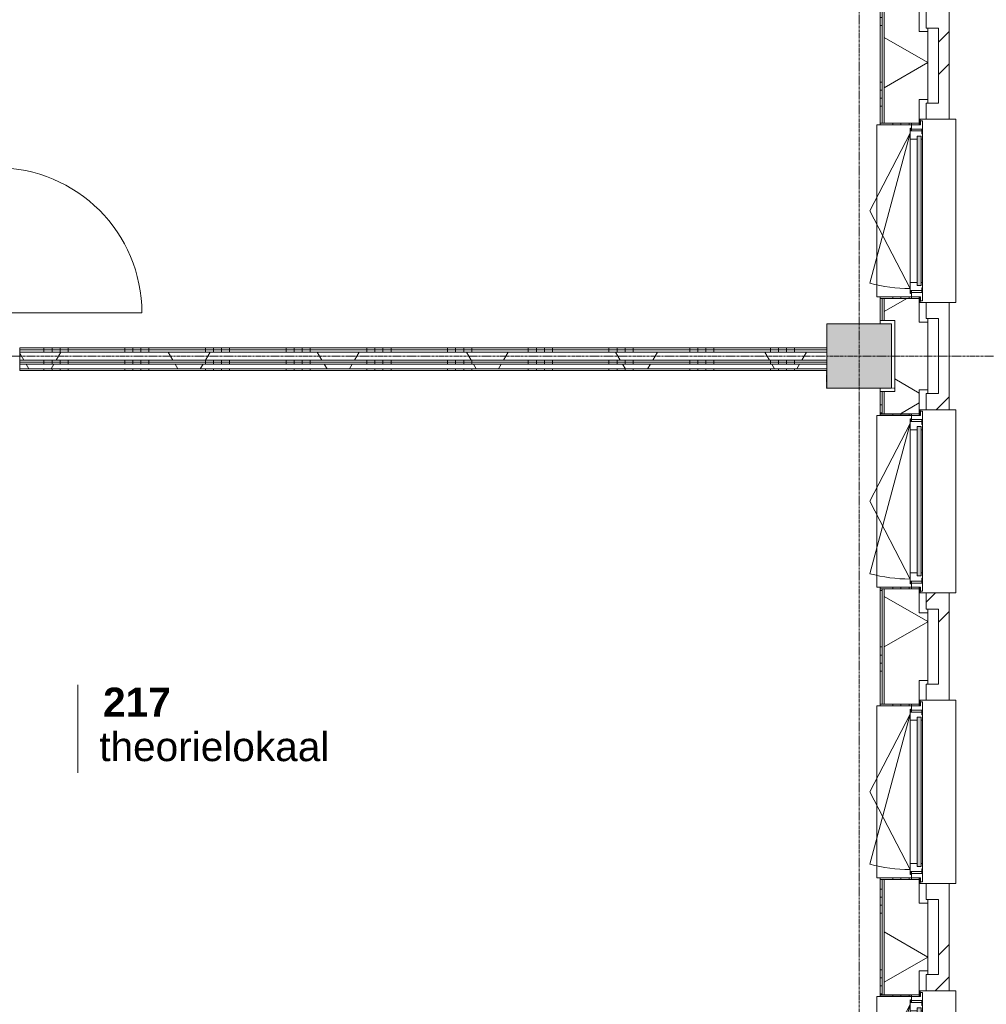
# Model space of a CAD drawing. Header units: millimetres. Extents: x -6115 to 78411, y -6358 to 59618.
# Tile 88 of 99: x 65000 to 70988, y 33784 to 39884. Entities that reach past the tile are written whole.
import ezdxf

# ---------------------------------------------------------------- set-up
doc = ezdxf.new("R2010")
doc.units = ezdxf.units.MM
doc.linetypes.add('Dash', pattern=[6.35, 3.175, -3.175])
doc.linetypes.add('stramien', pattern=[22.225, 12.7, -3.175, 3.175, -3.175])
for name, color, linetype, lineweight in [('00_Algemeen', 7, 'Continuous', 35), ('05_Bouwplaatsvoorzieningen', 7, 'Continuous', 9), ('22_Metselwerk', 7, 'Continuous', 9), ('25_Metaalconstructiewerk', 7, 'Continuous', 9), ('30_Kozijnen-ramen-deuren', 7, 'Continuous', 9), ('42_Dekvloeren en vloersystemen', 7, 'Continuous', 9)]:
    doc.layers.add(name, color=color, linetype=linetype, lineweight=lineweight)
doc.styles.add('Arial_1', font='arial.ttf', dxfattribs={"height": 180})
doc.styles.add('Arial_B', font='arialbd.ttf', dxfattribs={"height": 180})
pattern_1 = [(270, (67300, 37850), (500, 2e-12), []), (270, (67250, 37850), (500, 2e-12), []), (270, (67200, 37850), (500, 2e-12), []), (270, (67150, 37850), (500, 2e-12), [])]
pattern_2 = [(60, (0, 0), (-692.82, 400), []), (120, (0, 0), (-692.82, -400), [])]
pattern_3 = [(45, (400, -4e-13), (-565.6854, 565.6854), []), (45, (600, -6e-13), (-565.6854, 565.6854), [])]

# ---------------------------------------------------------------- blocks, each defined once
blk = doc.blocks.new('Direct Shape - 2410-10368 v1 - IFC-model constructie _zonder onderbouw_ _MM21228_-1202395-02 tweede verdieping overzicht')
at = {"layer": '25_Metaalconstructiewerk'}
blk.add_hatch(color=256, dxfattribs=at).paths.add_polyline_path([(-200, -200), (200, -200), (200, 200), (-200, 200), (-200, 5.9)])
for p, q in [((200, 200), (-200, 200)), ((-200, 200), (-200, -200)), ((200, -200), (200, 200)), ((-200, -200), (200, -200))]:
    blk.add_line(p, q, dxfattribs=at)
blk = doc.blocks.new('Direct Shape - NLRS_28_SC_TLB_kolom vierkant prefab_gen_AT_kolom vierkant_gen_lxb 400x400_800320-1202430-02 tweede verdieping overzicht')
blk.add_blockref('Direct Shape - 2410-10368 v1 - IFC-model constructie _zonder onderbouw_ _MM21228_-1202395-02 tweede verdieping overzicht', (0, 0))
blk = doc.blocks.new('2410-10368 v1 - IFC-model constructie _zonder onderbouw_ _MM21228__ifc-1-02 tweede verdieping overzicht')
at = {"layer": '25_Metaalconstructiewerk', "lineweight": 9}
blk.add_blockref('Direct Shape - NLRS_28_SC_TLB_kolom vierkant prefab_gen_AT_kolom vierkant_gen_lxb 400x400_800320-1202430-02 tweede verdieping overzicht', (70200, 37800), dxfattribs=at)
blk = doc.blocks.new('31_AEE_kozijnen_KA1_CS77 - AEE_CS 77_Raam merk A1-6832846-02 tweede verdieping overzicht')
at = {"layer": '30_Kozijnen-ramen-deuren', "true_color": 0xcccccc}
blk.add_hatch(color=254, dxfattribs=at).paths.add_polyline_path([(-462.5, -231.3), (462.5, -231.3), (462.5, -207.3), (-462.5, -207.3)])
at = {"layer": '30_Kozijnen-ramen-deuren'}
for p, q in [((-481.5, -199.5), (-557.5, -199.5)), ((-557.5, -199.5), (-557.5, -212.3)), ((-557.5, -212.3), (-532.5, -212.3)), ((-532.5, -212.3), (-532.5, -267.5)), ((-506.5, -203.3), (-481.5, -203.3)), ((-506.5, -267.5), (-506.5, -203.3)), ((-494.5, -203.8), (-494.5, -272.5)), ((-476.5, -203.8), (-494.5, -203.8)), ((-481.5, -199.5), (-476.5, -199.5)), ((-481.5, -203.3), (-481.5, -199.5)), ((-476.5, -203.3), (-481.5, -203.3)), ((-443.5, -199.5), (-476.5, -199.5)), ((-476.5, -199.5), (-476.5, -203.8)), ((-462.5, -231.3), (-462.5, -207.3)), ((-462.5, -231.3), (-462.5, -207.3)), ((-462.5, -207.3), (462.5, -207.3)), ((462.5, -231.3), (-462.5, -231.3)), ((443.5, -199.5), (-443.5, -199.5)), ((-443.5, -207.3), (-443.5, -199.5)), ((-443.5, -276.5), (-443.5, -231.3)), ((443.5, -199.5), (443.5, -207.3)), ((476.5, -199.5), (443.5, -199.5)), ((443.5, -231.3), (443.5, -276.5)), ((462.5, -207.3), (462.5, -231.3)), ((462.5, -231.3), (462.5, -207.3)), ((476.5, -199.5), (481.5, -199.5)), ((476.5, -203.8), (476.5, -199.5)), ((481.5, -203.3), (476.5, -203.3)), ((494.5, -203.8), (476.5, -203.8)), ((481.5, -199.5), (481.5, -203.3)), ((557.5, -199.5), (481.5, -199.5)), ((481.5, -203.3), (506.5, -203.3)), ((494.5, -272.5), (494.5, -203.8)), ((506.5, -203.3), (506.5, -267.5)), ((532.5, -267.5), (532.5, -212.3)), ((532.5, -212.3), (557.5, -212.3)), ((557.5, -212.3), (557.5, -199.5)), ((-532.5, -267.5), (-506.5, -267.5)), ((-494.5, -272.5), (-511.5, -272.5)), ((-511.5, -272.5), (-511.5, -276.5)), ((-511.5, -276.5), (-443.5, -276.5)), ((-494.5, -267.5), (-506.5, -267.5)), ((-481.5, -276.5), (0, -525.7)), ((-481.5, -276.5), (448.7, -525.7)), ((443.5, -276.5), (-443.5, -276.5)), ((0, -525.7), (481.5, -276.5)), ((443.5, -276.5), (511.5, -276.5)), ((506.5, -267.5), (494.5, -267.5)), ((511.5, -272.5), (494.5, -272.5)), ((506.5, -267.5), (532.5, -267.5)), ((511.5, -276.5), (511.5, -272.5))]:
    blk.add_line(p, q, dxfattribs=at)
blk.add_arc((-481.5, -276.5), 963, 345, 360, dxfattribs=at)
blk = doc.blocks.new('31_AEE_DAI_Dagkant_Interieur - Zonder Onderkant-V116-02 tweede verdieping overzicht')
at = {"layer": '05_Bouwplaatsvoorzieningen'}
h = blk.add_hatch(dxfattribs=at)
h.set_pattern_fill('FP_221', color=256, style=0, pattern_type=2)
h.set_pattern_definition([(180, (36900, -70591.5), (6e-14, -500), []), (180, (36900, -70541.5), (6e-14, -500), []), (180, (36900, -70491.5), (6e-14, -500), []), (180, (36900, -70441.5), (6e-14, -500), [])])
h.paths.add_polyline_path([(542.5, -267.5), (533, -267.5), (533, -461.5), (542.5, -461.5), (542.5, -437)])
h.paths.add_polyline_path([(-533, -267.5), (-542.5, -267.5), (-542.5, -461.5), (-533, -461.5), (-533, -371.5)])
for p, q in [((-533, -267.5), (-542.5, -267.5)), ((-533, -461.5), (-533, -267.5)), ((533, -267.5), (533, -461.5)), ((542.5, -267.5), (533, -267.5)), ((-542.5, -461.5), (-533, -461.5)), ((533, -461.5), (542.5, -461.5))]:
    blk.add_line(p, q, dxfattribs=at)
blk = doc.blocks.new('31_AEE_DAI_Dagkant_Interieur - Zonder Onderkant-V117-02 tweede verdieping overzicht')
at = {"layer": '05_Bouwplaatsvoorzieningen'}
h = blk.add_hatch(dxfattribs=at)
h.set_pattern_fill('FP_222', color=256, style=0, pattern_type=2)
h.set_pattern_definition([(180, (35100, -70591.5), (6e-14, -500), []), (180, (35100, -70541.5), (6e-14, -500), []), (180, (35100, -70491.5), (6e-14, -500), []), (180, (35100, -70441.5), (6e-14, -500), [])])
h.paths.add_polyline_path([(542.5, -267.5), (533, -267.5), (533, -461.5), (542.5, -461.5), (542.5, -437)])
h.paths.add_polyline_path([(-533, -267.5), (-542.5, -267.5), (-542.5, -461.5), (-533, -461.5), (-533, -437)])
for p, q in [((-533, -267.5), (-542.5, -267.5)), ((-533, -461.5), (-533, -267.5)), ((533, -267.5), (533, -461.5)), ((542.5, -267.5), (533, -267.5)), ((-542.5, -461.5), (-533, -461.5)), ((533, -461.5), (542.5, -461.5))]:
    blk.add_line(p, q, dxfattribs=at)
blk = doc.blocks.new('31_AEE_DAI_Dagkant_Interieur - Zonder Onderkant-V118-02 tweede verdieping overzicht')
at = {"layer": '05_Bouwplaatsvoorzieningen'}
h = blk.add_hatch(dxfattribs=at)
h.set_pattern_fill('FP_223', color=256, style=0, pattern_type=2)
h.set_pattern_definition([(180, (33300, -70591.5), (6e-14, -500), []), (180, (33300, -70541.5), (6e-14, -500), []), (180, (33300, -70491.5), (6e-14, -500), []), (180, (33300, -70441.5), (6e-14, -500), [])])
h.paths.add_polyline_path([(542.5, -267.5), (533, -267.5), (533, -461.5), (542.5, -461.5), (542.5, -371.5)])
h.paths.add_polyline_path([(-533, -267.5), (-542.5, -267.5), (-542.5, -461.5), (-533, -461.5), (-533, -437)])
for p, q in [((-533, -267.5), (-542.5, -267.5)), ((-533, -461.5), (-533, -267.5)), ((533, -267.5), (533, -461.5)), ((542.5, -267.5), (533, -267.5)), ((-542.5, -461.5), (-533, -461.5)), ((533, -461.5), (542.5, -461.5))]:
    blk.add_line(p, q, dxfattribs=at)
blk = doc.blocks.new('42_AEE_VE_vensterbank - Standaard-6843292-02 tweede verdieping overzicht')
at = {"layer": '05_Bouwplaatsvoorzieningen'}
for p, q in [((-532.5, -482.5), (-532.5, -267.5)), ((532.5, -267.5), (532.5, -482.5)), ((-532.5, -482.5), (532.5, -482.5))]:
    blk.add_line(p, q, dxfattribs=at)
blk = doc.blocks.new('31_AEE_DAI_Dagkant_Interieur - Zonder Onderkant-V121-02 tweede verdieping overzicht')
at = {"layer": '05_Bouwplaatsvoorzieningen'}
h = blk.add_hatch(dxfattribs=at)
h.set_pattern_fill('FP_226', color=256, style=0, pattern_type=2)
h.set_pattern_definition([(180, (38700, -70591.5), (6e-14, -500), []), (180, (38700, -70541.5), (6e-14, -500), []), (180, (38700, -70491.5), (6e-14, -500), []), (180, (38700, -70441.5), (6e-14, -500), [])])
h.paths.add_polyline_path([(542.5, -267.5), (533, -267.5), (533, -461.5), (542.5, -461.5), (542.5, -371.5)])
h.paths.add_polyline_path([(-533, -267.5), (-542.5, -267.5), (-542.5, -461.5), (-533, -461.5), (-533, -437)])
for p, q in [((-533, -267.5), (-542.5, -267.5)), ((-533, -461.5), (-533, -267.5)), ((533, -267.5), (533, -461.5)), ((542.5, -267.5), (533, -267.5)), ((-542.5, -461.5), (-533, -461.5)), ((533, -461.5), (542.5, -461.5))]:
    blk.add_line(p, q, dxfattribs=at)
blk = doc.blocks.new('21_AEE_WA_lekdorpel - 21_AEE_WA_lekdorpel-6866276-02 tweede verdieping overzicht')
at = {"layer": '05_Bouwplaatsvoorzieningen'}
for p, q in [((-567.5, -34), (-567.5, 8)), ((-567.5, 8), (567.5, 8)), ((567.5, 8), (567.5, -34)), ((-567.5, -213), (-567.5, -176)), ((567.5, -176), (567.5, -213)), ((-567.5, -215), (-567.5, -213)), ((-532.5, -213), (-567.5, -213)), ((-532.5, -215), (-567.5, -215)), ((567.5, -213), (532.5, -213)), ((567.5, -215), (532.5, -215)), ((567.5, -213), (567.5, -215))]:
    blk.add_line(p, q, dxfattribs=at)
blk = doc.blocks.new('30_AEE_VO_draairichting - 30_AEE_VO_draairichting-8193168-02 tweede verdieping overzicht')
at = {"layer": '30_Kozijnen-ramen-deuren'}
blk.add_line((-450, -900), (-450, 0), dxfattribs=at)
blk.add_arc((-450, 0), 900, 270, 0, dxfattribs=at)
blk = doc.blocks.new('00_AEE_tag_ruimte_klein - Naam _ nummer-752176-02 tweede verdieping overzicht')
at = {"layer": '00_Algemeen', "lineweight": 9}
for p, q in [((-8.061, 7.172), (-8.061, 4.245)), ((-8.061, 4.468), (-8.061, 1.718))]:
    blk.add_line(p, q, dxfattribs=at)

msp = doc.modelspace()

# ---------------------------------------------------------------- hatches: boundary and pattern name
at = {"layer": '22_Metselwerk'}
h = msp.add_hatch(dxfattribs=at)
h.set_pattern_fill('FP_206', color=256, angle=45, style=0, pattern_type=2)
h.set_pattern_definition(pattern_3)
h.paths.add_polyline_path([(70757.5, 4908.5), (70757.5, 5732.5), (70691.5, 5732.5), (70691.5, 4908.5)])
h.paths.add_polyline_path([(70757.5, 6867.5), (70757.5, 7532.5), (70691.5, 7532.5), (70691.5, 6867.5)])
h.paths.add_polyline_path([(70757.5, 8667.5), (70757.5, 9332.5), (70691.5, 9332.5), (70691.5, 8667.5), (70740.2, 8667.5)])
h.paths.add_polyline_path([(70757.5, 10467.5), (70757.5, 11132.5), (70691.5, 11132.5), (70691.5, 10467.5), (70740.2, 10467.5)])
h.paths.add_polyline_path([(70757.5, 12267.5), (70757.5, 12932.5), (70691.5, 12932.5), (70691.5, 12267.5)])
h.paths.add_polyline_path([(70757.5, 14067.5), (70757.5, 14732.5), (70691.5, 14732.5), (70691.5, 14067.5), (70740.2, 14067.5)])
h.paths.add_polyline_path([(70757.5, 15867.5), (70757.5, 16532.5), (70691.5, 16532.5), (70691.5, 15867.5), (70740.2, 15867.5)])
h.paths.add_polyline_path([(70757.5, 17667.5), (70757.5, 18332.5), (70691.5, 18332.5), (70691.5, 17667.5), (70740.2, 17667.5)])
h.paths.add_polyline_path([(70757.5, 19467.5), (70757.5, 20132.5), (70691.5, 20132.5), (70691.5, 19467.5), (70740.2, 19467.5)])
h.paths.add_polyline_path([(70757.5, 21267.5), (70757.5, 21932.5), (70691.5, 21932.5), (70691.5, 21267.5), (70740.2, 21267.5)])
h.paths.add_polyline_path([(70757.5, 23067.5), (70757.5, 23732.5), (70691.5, 23732.5), (70691.5, 23067.5), (70740.2, 23067.5)])
h.paths.add_polyline_path([(70757.5, 24867.5), (70757.5, 25532.5), (70691.5, 25532.5), (70691.5, 24867.5), (70740.2, 24867.5)])
h.paths.add_polyline_path([(70757.5, 26667.5), (70757.5, 27332.5), (70691.5, 27332.5), (70691.5, 26667.5), (70740.2, 26667.5)])
h.paths.add_polyline_path([(70757.5, 28467.5), (70757.5, 29132.5), (70691.5, 29132.5), (70691.5, 28467.5), (70740.2, 28467.5)])
h.paths.add_polyline_path([(70757.5, 30267.5), (70757.5, 30932.5), (70691.5, 30932.5), (70691.5, 30267.5)])
h.paths.add_polyline_path([(70757.5, 32067.5), (70757.5, 32732.5), (70691.5, 32732.5), (70691.5, 32067.5), (70740.2, 32067.5)])
h.paths.add_polyline_path([(70757.5, 33867.5), (70757.5, 34532.5), (70691.5, 34532.5), (70691.5, 33867.5), (70740.2, 33867.5)])
h.paths.add_polyline_path([(70757.5, 35667.5), (70757.5, 36332.5), (70691.5, 36332.5), (70691.5, 35667.5)])
h.paths.add_polyline_path([(70757.5, 37467.5), (70757.5, 38132.5), (70691.5, 38132.5), (70691.5, 37467.5), (70740.2, 37467.5)])
h.paths.add_polyline_path([(70757.5, 39267.5), (70757.5, 39932.5), (70691.5, 39932.5), (70691.5, 39267.5), (70740.2, 39267.5)])
h.paths.add_polyline_path([(70757.5, 41067.5), (70757.5, 41732.5), (70691.5, 41732.5), (70691.5, 41067.5)])
h.paths.add_polyline_path([(70757.5, 42867.5), (70757.5, 43532.5), (70691.5, 43532.5), (70691.5, 42867.5), (70740.2, 42867.5)])
h.paths.add_polyline_path([(70757.5, 44667.5), (70757.5, 45332.5), (70691.5, 45332.5), (70691.5, 44667.5)])
h.paths.add_polyline_path([(70757.5, 46467.5), (70757.5, 47139), (70691.5, 47139), (70691.5, 46467.5), (70740.2, 46467.5)])
h.paths.add_polyline_path([(70757.5, 48274), (70757.5, 49157), (70691.5, 49157), (70691.5, 48274), (70740.2, 48274)])
h = msp.add_hatch(dxfattribs=at)
h.set_pattern_fill('FP_205', color=256, angle=60, style=0, pattern_type=2)
h.set_pattern_definition([(150, (70624.5, 27147.25), (-300, -519.615), []), (210, (70624.5, 27147.25), (300, -519.615), [])])
h.paths.add_polyline_path([(70420, 5245.5), (70624.5, 5245.5), (70624.5, 5610), (70572.5, 5610), (70572.5, 5757.5), (70354.5, 5757.5), (70354.5, 5620), (70420, 5620), (70420, 5257.5)])
h.paths.add_polyline_path([(70572.5, 6842.5), (70572.5, 6990), (70624.5, 6990), (70624.5, 7410), (70572.5, 7410), (70572.5, 7557.5), (70354.5, 7557.5), (70354.5, 6842.5)])
h.paths.add_polyline_path([(70572.5, 8642.5), (70572.5, 8790), (70624.5, 8790), (70624.5, 9210), (70572.5, 9210), (70572.5, 9357.5), (70354.5, 9357.5), (70354.5, 8642.5)])
h.paths.add_polyline_path([(70572.5, 10442.5), (70572.5, 10590), (70624.5, 10590), (70624.5, 11010), (70572.5, 11010), (70572.5, 11157.5), (70354.5, 11157.5), (70354.5, 11020), (70420, 11020), (70420, 10580), (70354.5, 10580), (70354.5, 10442.5)])
h.paths.add_polyline_path([(70572.5, 12242.5), (70572.5, 12390), (70624.5, 12390), (70624.5, 12810), (70572.5, 12810), (70572.5, 12957.5), (70354.5, 12957.5), (70354.5, 12242.5)])
h.paths.add_polyline_path([(70572.5, 14042.5), (70572.5, 14190), (70624.5, 14190), (70624.5, 14610), (70572.5, 14610), (70572.5, 14757.5), (70354.5, 14757.5), (70354.5, 14042.5)])
h.paths.add_polyline_path([(70572.5, 15842.5), (70572.5, 15990), (70624.5, 15990), (70624.5, 16410), (70572.5, 16410), (70572.5, 16557.5), (70354.5, 16557.5), (70354.5, 16420), (70420, 16420), (70420, 15980), (70354.5, 15980), (70354.5, 15842.5)])
h.paths.add_polyline_path([(70572.5, 17642.5), (70572.5, 17790), (70624.5, 17790), (70624.5, 18210), (70572.5, 18210), (70572.5, 18357.5), (70354.5, 18357.5), (70354.5, 17642.5)])
h.paths.add_polyline_path([(70572.5, 19442.5), (70572.5, 19590), (70624.5, 19590), (70624.5, 20010), (70572.5, 20010), (70572.5, 20157.5), (70354.5, 20157.5), (70354.5, 19442.5)])
h.paths.add_polyline_path([(70572.5, 21242.5), (70572.5, 21390), (70624.5, 21390), (70624.5, 21810), (70572.5, 21810), (70572.5, 21957.5), (70354.5, 21957.5), (70354.5, 21820), (70420, 21820), (70420, 21380), (70354.5, 21380), (70354.5, 21242.5)])
h.paths.add_polyline_path([(70572.5, 23042.5), (70572.5, 23190), (70624.5, 23190), (70624.5, 23610), (70572.5, 23610), (70572.5, 23757.5), (70354.5, 23757.5), (70354.5, 23042.5)])
h.paths.add_polyline_path([(70572.5, 24842.5), (70572.5, 24990), (70624.5, 24990), (70624.5, 25410), (70572.5, 25410), (70572.5, 25557.5), (70354.5, 25557.5), (70354.5, 24842.5)])
h.paths.add_polyline_path([(70572.5, 26642.5), (70572.5, 26790), (70624.5, 26790), (70624.5, 27210), (70572.5, 27210), (70572.5, 27357.5), (70354.5, 27357.5), (70354.5, 27220), (70420, 27220), (70420, 26780), (70354.5, 26780), (70354.5, 26642.5)])
h.paths.add_polyline_path([(70572.5, 28442.5), (70572.5, 28590), (70624.5, 28590), (70624.5, 29010), (70572.5, 29010), (70572.5, 29157.5), (70354.5, 29157.5), (70354.5, 28442.5)])
h.paths.add_polyline_path([(70572.5, 30242.5), (70572.5, 30390), (70624.5, 30390), (70624.5, 30810), (70572.5, 30810), (70572.5, 30957.5), (70354.5, 30957.5), (70354.5, 30242.5)])
h.paths.add_polyline_path([(70572.5, 32042.5), (70572.5, 32190), (70624.5, 32190), (70624.5, 32610), (70572.5, 32610), (70572.5, 32757.5), (70354.5, 32757.5), (70354.5, 32620), (70420, 32620), (70420, 32180), (70354.5, 32180), (70354.5, 32042.5)])
h.paths.add_polyline_path([(70572.5, 33842.5), (70572.5, 33990), (70624.5, 33990), (70624.5, 34410), (70572.5, 34410), (70572.5, 34557.5), (70354.5, 34557.5), (70354.5, 33842.5)])
h.paths.add_polyline_path([(70572.5, 35642.5), (70572.5, 35790), (70624.5, 35790), (70624.5, 36210), (70572.5, 36210), (70572.5, 36357.5), (70354.5, 36357.5), (70354.5, 35642.5)])
h.paths.add_polyline_path([(70572.5, 37442.5), (70572.5, 37590), (70624.5, 37590), (70624.5, 38010), (70572.5, 38010), (70572.5, 38157.5), (70354.5, 38157.5), (70354.5, 38020), (70420, 38020), (70420, 37580), (70354.5, 37580), (70354.5, 37442.5)])
h.paths.add_polyline_path([(70572.5, 39242.5), (70572.5, 39390), (70624.5, 39390), (70624.5, 39810), (70572.5, 39810), (70572.5, 39957.5), (70354.5, 39957.5), (70354.5, 39242.5)])
h.paths.add_polyline_path([(70572.5, 41042.5), (70572.5, 41190), (70624.5, 41190), (70624.5, 41610), (70572.5, 41610), (70572.5, 41757.5), (70354.5, 41757.5), (70354.5, 41042.5)])
h.paths.add_polyline_path([(70572.5, 42842.5), (70572.5, 42990), (70624.5, 42990), (70624.5, 43410), (70572.5, 43410), (70572.5, 43557.5), (70354.5, 43557.5), (70354.5, 43420), (70420, 43420), (70420, 42980), (70354.5, 42980), (70354.5, 42842.5)])
h.paths.add_polyline_path([(70572.5, 44642.5), (70572.5, 44790), (70624.5, 44790), (70624.5, 45210), (70572.5, 45210), (70572.5, 45357.5), (70354.5, 45357.5), (70354.5, 44642.5)])
h.paths.add_polyline_path([(70572.5, 46442.5), (70572.5, 46590), (70624.5, 46590), (70624.5, 47016.5), (70572.5, 47016.5), (70572.5, 47164), (70354.5, 47164), (70354.5, 46442.5)])
h.paths.add_polyline_path([(70572.5, 48249), (70572.5, 48396.5), (70624.5, 48396.5), (70624.5, 49024.5), (70354.5, 49024.5), (70354.5, 48820), (70420, 48820), (70420, 48380), (70354.5, 48380), (70354.5, 48249)])
h = msp.add_hatch(dxfattribs=at)
h.set_pattern_fill('FP_204', color=256, angle=90, style=0, pattern_type=2)
h.set_pattern_definition([(180, (70624.5, 27347.25), (2e-12, -500), []), (180, (70624.5, 27397.25), (2e-12, -500), []), (180, (70624.5, 27447.25), (2e-12, -500), []), (180, (70624.5, 27497.25), (2e-12, -500), [])])
h.paths.add_polyline_path([(70330, 5620), (70342.5, 5620), (70342.5, 5757.5), (70330, 5757.5)])
h.paths.add_polyline_path([(70342.5, 6842.5), (70342.5, 7557.5), (70330, 7557.5), (70330, 6842.5)])
h.paths.add_polyline_path([(70342.5, 8642.5), (70342.5, 9357.5), (70330, 9357.5), (70330, 8642.5)])
h.paths.add_polyline_path([(70342.5, 10442.5), (70342.5, 10580), (70330, 10580), (70330, 10442.5)])
h.paths.add_polyline_path([(70342.5, 11020), (70342.5, 11157.5), (70330, 11157.5), (70330, 11020)])
h.paths.add_polyline_path([(70342.5, 12242.5), (70342.5, 12957.5), (70330, 12957.5), (70330, 12242.5)])
h.paths.add_polyline_path([(70342.5, 14042.5), (70342.5, 14757.5), (70330, 14757.5), (70330, 14042.5)])
h.paths.add_polyline_path([(70342.5, 15842.5), (70342.5, 15980), (70330, 15980), (70330, 15842.5)])
h.paths.add_polyline_path([(70330, 16420), (70342.5, 16420), (70342.5, 16557.5), (70330, 16557.5)])
h.paths.add_polyline_path([(70342.5, 17642.5), (70342.5, 18357.5), (70330, 18357.5), (70330, 17642.5)])
h.paths.add_polyline_path([(70342.5, 19442.5), (70342.5, 20157.5), (70330, 20157.5), (70330, 19442.5)])
h.paths.add_polyline_path([(70342.5, 21242.5), (70342.5, 21380), (70330, 21380), (70330, 21242.5)])
h.paths.add_polyline_path([(70330, 21820), (70342.5, 21820), (70342.5, 21957.5), (70330, 21957.5)])
h.paths.add_polyline_path([(70342.5, 23042.5), (70342.5, 23757.5), (70330, 23757.5), (70330, 23042.5)])
h.paths.add_polyline_path([(70342.5, 24842.5), (70342.5, 25557.5), (70330, 25557.5), (70330, 24842.5)])
h.paths.add_polyline_path([(70342.5, 26642.5), (70342.5, 26780), (70330, 26780), (70330, 26642.5)])
h.paths.add_polyline_path([(70342.5, 27220), (70342.5, 27357.5), (70330, 27357.5), (70330, 27220)])
h.paths.add_polyline_path([(70342.5, 28442.5), (70342.5, 29157.5), (70330, 29157.5), (70330, 28442.5)])
h.paths.add_polyline_path([(70342.5, 30242.5), (70342.5, 30957.5), (70330, 30957.5), (70330, 30242.5)])
h.paths.add_polyline_path([(70342.5, 32042.5), (70342.5, 32180), (70330, 32180), (70330, 32042.5)])
h.paths.add_polyline_path([(70330, 32620), (70342.5, 32620), (70342.5, 32757.5), (70330, 32757.5), (70330, 32668.8)])
h.paths.add_polyline_path([(70342.5, 33842.5), (70342.5, 34557.5), (70330, 34557.5), (70330, 33842.5)])
h.paths.add_polyline_path([(70342.5, 35642.5), (70342.5, 36357.5), (70330, 36357.5), (70330, 35642.5)])
h.paths.add_polyline_path([(70342.5, 37442.5), (70342.5, 37580), (70330, 37580), (70330, 37442.5)])
h.paths.add_polyline_path([(70330, 38020), (70342.5, 38020), (70342.5, 38157.5), (70330, 38157.5)])
h.paths.add_polyline_path([(70342.5, 39242.5), (70342.5, 39957.5), (70330, 39957.5), (70330, 39242.5)])
h.paths.add_polyline_path([(70342.5, 41042.5), (70342.5, 41757.5), (70330, 41757.5), (70330, 41042.5)])
h.paths.add_polyline_path([(70342.5, 42842.5), (70342.5, 42980), (70330, 42980), (70330, 42842.5)])
h.paths.add_polyline_path([(70330, 43420), (70342.5, 43420), (70342.5, 43557.5), (70330, 43557.5)])
h.paths.add_polyline_path([(70342.5, 44642.5), (70342.5, 45357.5), (70330, 45357.5), (70330, 44642.5)])
h.paths.add_polyline_path([(70342.5, 46442.5), (70342.5, 47164), (70330, 47164), (70330, 46442.5)])
h.paths.add_polyline_path([(70342.5, 48249), (70342.5, 48380), (70330, 48380), (70330, 48249)])
h = msp.add_hatch(dxfattribs=at)
h.set_pattern_fill('FP_17', color=256, angle=-270, style=0, pattern_type=2)
h.set_pattern_definition(pattern_1)
h.paths.add_polyline_path([(70000, 37837.5), (70000, 37850), (65000, 37850), (65000, 37837.5), (68927.3, 37837.5)])
h = msp.add_hatch(dxfattribs=at)
h.set_pattern_fill('FP_17', color=256, angle=-270, style=0, pattern_type=2)
h.set_pattern_definition(pattern_1)
h.paths.add_polyline_path([(70000, 37825), (70000, 37837.5), (65000, 37837.5), (65000, 37825), (68927.3, 37825)])
h = msp.add_hatch(dxfattribs=at)
h.set_pattern_fill('FP_2', color=256, angle=60, style=0, pattern_type=2)
h.set_pattern_definition(pattern_2)
h.paths.add_polyline_path([(70000, 37775), (70000, 37825), (65000, 37825), (65000, 37775), (68927.3, 37775)])
h = msp.add_hatch(dxfattribs=at)
h.set_pattern_fill('FP_17', color=256, angle=-270, style=0, pattern_type=2)
h.set_pattern_definition(pattern_1)
h.paths.add_polyline_path([(70000, 37762.5), (70000, 37775), (65000, 37775), (65000, 37762.5), (68927.3, 37762.5)])
h = msp.add_hatch(dxfattribs=at)
h.set_pattern_fill('FP_17', color=256, angle=-270, style=0, pattern_type=2)
h.set_pattern_definition(pattern_1)
h.paths.add_polyline_path([(70000, 37750), (70000, 37762.5), (65000, 37762.5), (65000, 37750), (68927.3, 37750)])
h = msp.add_hatch(dxfattribs=at)
h.set_pattern_fill('FP_7', color=256, angle=60, style=0, pattern_type=2)
h.set_pattern_definition(pattern_2)
h.paths.add_polyline_path([(70000, 37720), (70000, 37750), (65000, 37750), (65000, 37720), (68927.3, 37720)])
h = msp.add_hatch(dxfattribs=at)
h.set_pattern_fill('FP_309', color=256, angle=-270, style=0, pattern_type=2)
h.set_pattern_definition([(270, (67300, 37750), (500, 2e-12), []), (270, (67250, 37750), (500, 2e-12), []), (270, (67200, 37750), (500, 2e-12), []), (270, (67150, 37750), (500, 2e-12), [])])
h.paths.add_polyline_path([(70000, 37710), (70000, 37720), (65000, 37720), (65000, 37710), (68927.3, 37710)])
h = msp.add_hatch(dxfattribs=at)
h.set_pattern_fill('FP_385', color=256, angle=45, style=0, pattern_type=2)
h.set_pattern_definition(pattern_3)
h.paths.add_polyline_path([(70691.5, 37467.5), (70691.5, 37567.5), (70615.5, 37567.5), (70615.5, 37467.5)])
h = msp.add_hatch(dxfattribs=at)
h.set_pattern_fill('FP_173', color=256, angle=45, style=0, pattern_type=2)
h.set_pattern_definition(pattern_3)
h.paths.add_polyline_path([(70691.5, 36232.5), (70691.5, 36332.5), (70615.5, 36332.5), (70615.5, 36232.5)])
h = msp.add_hatch(dxfattribs=at)
h.set_pattern_fill('FP_385', color=256, angle=45, style=0, pattern_type=2)
h.set_pattern_definition(pattern_3)
h.paths.add_polyline_path([(70691.5, 33867.5), (70691.5, 33967.5), (70615.5, 33967.5), (70615.5, 33867.5)])

# ---------------------------------------------------------------- linework, layer by layer
at = {"layer": '00_Algemeen', "color": 150, "linetype": 'stramien', "lineweight": 9, "true_color": 0x0080ff}
for p, q in [((70200, -4950.1), (70200, 59018.3)), ((77811.4, 37800), (-5515.3, 37800))]:
    msp.add_line(p, q, dxfattribs=at)
at = {"layer": '00_Algemeen', "linetype": 'Dash', "lineweight": 9}
for p, q in [((69997.5, 37600), (69997.5, 37710)), ((70000, 37600), (69997.5, 37600)), ((70420, 37600), (70400, 37600))]:
    msp.add_line(p, q, dxfattribs=at)
at = {"layer": '22_Metselwerk'}
for p, q in [((70330, 39957.5), (70330, 39242.5)), ((70342.5, 39242.5), (70342.5, 39957.5)), ((70615.5, 39932.5), (70615.5, 39832.5)), ((70757.5, 39267.5), (70757.5, 39932.5)), ((70615.5, 39832.5), (70691.5, 39832.5)), ((70624.5, 39832.5), (70624.5, 39810)), ((70691.5, 39832.5), (70691.5, 39367.5)), ((70691.5, 39367.5), (70615.5, 39367.5)), ((70615.5, 39367.5), (70615.5, 39267.5)), ((70624.5, 39390), (70624.5, 39367.5)), ((70330, 39242.5), (70354.5, 39242.5)), ((70572.5, 39242.5), (70572.5, 39232.5)), ((70615.5, 39267.5), (70757.5, 39267.5)), ((70330, 38157.5), (70330, 38020)), ((70354.5, 38157.5), (70330, 38157.5)), ((70342.5, 38020), (70342.5, 38157.5)), ((70572.5, 38167.5), (70572.5, 38157.5)), ((70691.5, 38132.5), (70615.5, 38132.5)), ((70615.5, 38132.5), (70615.5, 38032.5)), ((70757.5, 38132.5), (70691.5, 38132.5)), ((70757.5, 37467.5), (70757.5, 38132.5)), ((70330, 38020), (70354.5, 38020)), ((70615.5, 38032.5), (70691.5, 38032.5)), ((70624.5, 38032.5), (70624.5, 38010)), ((70691.5, 38032.5), (70691.5, 37567.5)), ((70000, 37850), (65000, 37850)), ((65000, 37850), (65000, 37825)), ((70000, 37837.5), (65000, 37837.5)), ((70000, 37825), (70000, 37850)), ((65000, 37775), (65000, 37710)), ((70000, 37762.5), (65000, 37762.5)), ((70000, 37710), (70000, 37775)), ((65000, 37750), (70000, 37750)), ((70000, 37720), (65000, 37720)), ((65000, 37710), (70000, 37710)), ((70354.5, 37580), (70330, 37580)), ((70330, 37580), (70330, 37442.5)), ((70342.5, 37442.5), (70342.5, 37580)), ((70624.5, 37590), (70624.5, 37567.5)), ((70691.5, 37567.5), (70615.5, 37567.5)), ((70615.5, 37567.5), (70615.5, 37467.5)), ((70615.5, 37467.5), (70757.5, 37467.5)), ((70330, 37442.5), (70354.5, 37442.5)), ((70572.5, 37442.5), (70572.5, 37432.5)), ((70572.5, 36367.5), (70572.5, 36357.5)), ((70330, 36357.5), (70330, 35642.5)), ((70354.5, 36357.5), (70330, 36357.5)), ((70342.5, 35642.5), (70342.5, 36357.5)), ((70691.5, 36332.5), (70615.5, 36332.5)), ((70615.5, 36332.5), (70615.5, 36232.5)), ((70757.5, 36332.5), (70691.5, 36332.5)), ((70757.5, 35667.5), (70757.5, 36332.5)), ((70615.5, 36232.5), (70691.5, 36232.5)), ((70624.5, 36232.5), (70624.5, 36210)), ((70691.5, 36232.5), (70691.5, 35767.5)), ((70691.5, 35767.5), (70615.5, 35767.5)), ((70615.5, 35767.5), (70615.5, 35667.5)), ((70624.5, 35790), (70624.5, 35767.5)), ((70330, 35642.5), (70354.5, 35642.5)), ((70572.5, 35642.5), (70572.5, 35632.5)), ((70615.5, 35667.5), (70757.5, 35667.5)), ((70330, 34557.5), (70330, 33842.5)), ((70354.5, 34557.5), (70330, 34557.5)), ((70342.5, 33842.5), (70342.5, 34557.5)), ((70572.5, 34567.5), (70572.5, 34557.5)), ((70691.5, 34532.5), (70615.5, 34532.5)), ((70615.5, 34532.5), (70615.5, 34432.5)), ((70757.5, 34532.5), (70691.5, 34532.5)), ((70757.5, 33867.5), (70757.5, 34532.5)), ((70615.5, 34432.5), (70691.5, 34432.5)), ((70624.5, 34432.5), (70624.5, 34410)), ((70691.5, 34432.5), (70691.5, 33967.5)), ((70624.5, 33990), (70624.5, 33967.5)), ((70691.5, 33967.5), (70615.5, 33967.5)), ((70615.5, 33967.5), (70615.5, 33867.5)), ((70615.5, 33867.5), (70757.5, 33867.5)), ((70330, 33842.5), (70354.5, 33842.5)), ((70572.5, 33842.5), (70572.5, 33832.5))]:
    msp.add_line(p, q, dxfattribs=at)
at = {"layer": '22_Metselwerk', "lineweight": 18}
for p, q in [((70354.5, 39242.5), (70354.5, 39957.5)), ((70572.5, 39810), (70572.5, 39957.5)), ((70624.5, 39810), (70572.5, 39810)), ((70624.5, 39390), (70624.5, 39810)), ((70572.5, 39242.5), (70572.5, 39390)), ((70572.5, 39390), (70624.5, 39390)), ((70354.5, 39242.5), (70572.5, 39242.5)), ((70572.5, 38157.5), (70354.5, 38157.5)), ((70354.5, 38020), (70354.5, 38157.5)), ((70572.5, 38010), (70572.5, 38157.5)), ((70354.5, 38020), (70420, 38020)), ((70420, 38020), (70420, 37580)), ((70624.5, 38010), (70572.5, 38010)), ((70624.5, 37590), (70624.5, 38010)), ((65000, 37825), (65000, 37775)), ((70000, 37825), (65000, 37825)), ((70000, 37775), (70000, 37825)), ((70000, 37775), (65000, 37775)), ((70420, 37580), (70354.5, 37580)), ((70354.5, 37442.5), (70354.5, 37580)), ((70572.5, 37442.5), (70572.5, 37590)), ((70572.5, 37590), (70624.5, 37590)), ((70354.5, 37442.5), (70572.5, 37442.5)), ((70572.5, 36357.5), (70354.5, 36357.5)), ((70354.5, 35642.5), (70354.5, 36357.5)), ((70572.5, 36210), (70572.5, 36357.5)), ((70624.5, 36210), (70572.5, 36210)), ((70624.5, 35790), (70624.5, 36210)), ((70572.5, 35642.5), (70572.5, 35790)), ((70572.5, 35790), (70624.5, 35790)), ((70354.5, 35642.5), (70572.5, 35642.5)), ((70572.5, 34557.5), (70354.5, 34557.5)), ((70354.5, 33842.5), (70354.5, 34557.5)), ((70572.5, 34410), (70572.5, 34557.5)), ((70624.5, 34410), (70572.5, 34410)), ((70624.5, 33990), (70624.5, 34410)), ((70572.5, 33842.5), (70572.5, 33990)), ((70572.5, 33990), (70624.5, 33990)), ((70354.5, 33842.5), (70572.5, 33842.5))]:
    msp.add_line(p, q, dxfattribs=at)
at = {"layer": '42_Dekvloeren en vloersystemen'}
for p, q in [((70330, 38000), (70330, 38020)), ((70330, 37580), (70330, 37600))]:
    msp.add_line(p, q, dxfattribs=at)

# ---------------------------------------------------------------- block references
at = {"lineweight": 5}
msp.add_blockref('2410-10368 v1 - IFC-model constructie _zonder onderbouw_ _MM21228__ifc-1-02 tweede verdieping overzicht', (0, 0), dxfattribs=at)
at = {"layer": '00_Algemeen', "lineweight": 9, "xscale": 99.99999999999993, "yscale": 99.99999999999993, "zscale": 99.99999999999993}
msp.add_blockref('00_AEE_tag_ruimte_klein - Naam _ nummer-752176-02 tweede verdieping overzicht', (66165.2, 35045.8), dxfattribs=at)
at = {"layer": '05_Bouwplaatsvoorzieningen'}
for name, p, rotation in [('42_AEE_VE_vensterbank - Standaard-6843292-02 tweede verdieping overzicht', (70791.5, 38700), 269.999999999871), ('31_AEE_DAI_Dagkant_Interieur - Zonder Onderkant-V121-02 tweede verdieping overzicht', (70791.5, 38700), 269.9999999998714), ('21_AEE_WA_lekdorpel - 21_AEE_WA_lekdorpel-6866276-02 tweede verdieping overzicht', (70791.5, 38700), 269.9999999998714), ('21_AEE_WA_lekdorpel - 21_AEE_WA_lekdorpel-6866276-02 tweede verdieping overzicht', (70791.5, 36900), 269.9999999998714), ('42_AEE_VE_vensterbank - Standaard-6843292-02 tweede verdieping overzicht', (70791.5, 36900), 269.999999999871), ('31_AEE_DAI_Dagkant_Interieur - Zonder Onderkant-V116-02 tweede verdieping overzicht', (70791.5, 36900), 269.9999999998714), ('42_AEE_VE_vensterbank - Standaard-6843292-02 tweede verdieping overzicht', (70791.5, 35100), 269.999999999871), ('31_AEE_DAI_Dagkant_Interieur - Zonder Onderkant-V117-02 tweede verdieping overzicht', (70791.5, 35100), 269.9999999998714), ('21_AEE_WA_lekdorpel - 21_AEE_WA_lekdorpel-6866276-02 tweede verdieping overzicht', (70791.5, 35100), 269.9999999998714), ('21_AEE_WA_lekdorpel - 21_AEE_WA_lekdorpel-6866276-02 tweede verdieping overzicht', (70791.5, 33300), 269.9999999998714), ('42_AEE_VE_vensterbank - Standaard-6843292-02 tweede verdieping overzicht', (70791.5, 33300), 269.999999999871), ('31_AEE_DAI_Dagkant_Interieur - Zonder Onderkant-V118-02 tweede verdieping overzicht', (70791.5, 33300), 269.9999999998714)]:
    msp.add_blockref(name, p, dxfattribs=dict(at, rotation=rotation))
at = {"layer": '30_Kozijnen-ramen-deuren'}
for name, p, rotation in [('31_AEE_kozijnen_KA1_CS77 - AEE_CS 77_Raam merk A1-6832846-02 tweede verdieping overzicht', (70791.5, 38700), 269.9999999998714), ('30_AEE_VO_draairichting - 30_AEE_VO_draairichting-8193168-02 tweede verdieping overzicht', (64857, 38517), 90), ('31_AEE_kozijnen_KA1_CS77 - AEE_CS 77_Raam merk A1-6832846-02 tweede verdieping overzicht', (70791.5, 36900), 269.9999999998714), ('31_AEE_kozijnen_KA1_CS77 - AEE_CS 77_Raam merk A1-6832846-02 tweede verdieping overzicht', (70791.5, 35100), 269.9999999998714), ('31_AEE_kozijnen_KA1_CS77 - AEE_CS 77_Raam merk A1-6832846-02 tweede verdieping overzicht', (70791.5, 33300), 269.9999999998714)]:
    msp.add_blockref(name, p, dxfattribs=dict(at, rotation=rotation))

# ---------------------------------------------------------------- texts
at = {"layer": '00_Algemeen', "lineweight": 9, "char_height": 180, "attachment_point": 1}
for s, insert, width, style in [('217', (65516.5, 35745.7), 505.063, 'Arial_B'), ('theorielokaal', (65492.6, 35470.2), 1643.459, 'Arial_1')]:
    msp.add_mtext(s, dxfattribs=dict(at, insert=insert, width=width, style=style))

doc.saveas('drawing.dxf')
